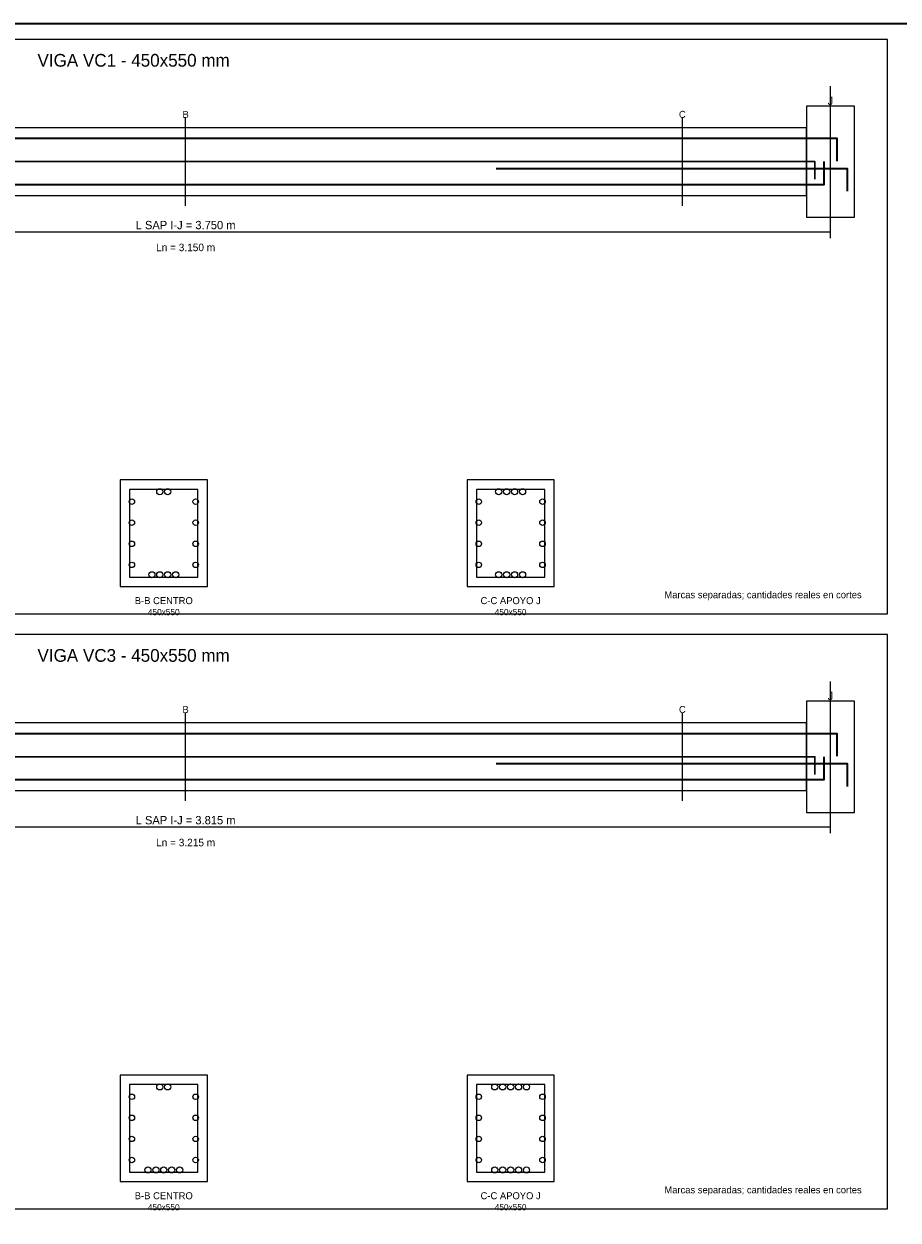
# Model space of a CAD drawing. Header units: millimetres. Extents: x 7 to 700, y 7 to 493.
# Tile 4 of 7: x 134 to 302, y 263 to 493. Entities that reach past the tile are written whole.
import ezdxf
from ezdxf.enums import TextEntityAlignment as Align

# ---------------------------------------------------------------- set-up
doc = ezdxf.new("R2010")
doc.units = ezdxf.units.MM
for name, color, linetype in [('APOYOS', 4, 'Continuous'), ('CONTORNO', 7, 'Continuous'), ('CORTE', 7, 'Continuous'), ('COTAS', 3, 'Continuous'), ('EJES', 8, 'Continuous'), ('ESTRIBOS', 7, 'Continuous'), ('GUIA', 9, 'Continuous'), ('M1_SUP_CONT', 5, 'Continuous'), ('M3_SUP_DER', 2, 'Continuous'), ('M4_INF_CONT', 1, 'Continuous'), ('M5_TORSION', 30, 'Continuous'), ('MARCO', 7, 'Continuous'), ('TEXTO', 7, 'Continuous'), ('TITULO', 6, 'Continuous')]:
    doc.layers.add(name, color=color, linetype=linetype)

msp = doc.modelspace()

# ---------------------------------------------------------------- linework, layer by layer
at = {"layer": 'APOYOS', "color": 4, "lineweight": 18}
for points in [[(284.4, 455.8), (293.6, 455.8), (293.6, 477.2), (284.4, 477.2)], [(284.4, 341.3), (293.6, 341.3), (293.6, 362.7), (284.4, 362.7)]]:
    msp.add_lwpolyline(points, close=True, dxfattribs=at)
at = {"layer": 'CONTORNO', "color": 7, "lineweight": 18}
for points in [[(45.6, 460), (284.4, 460), (284.4, 473), (45.6, 473)], [(45.6, 345.5), (284.4, 345.5), (284.4, 358.5), (45.6, 358.5)]]:
    msp.add_lwpolyline(points, close=True, dxfattribs=at)
at = {"layer": 'CORTE', "color": 7, "lineweight": 9}
for p, q in [((165, 458), (165, 475)), ((260.52, 458), (260.52, 475)), ((165, 343.5), (165, 360.5)), ((260.52, 343.5), (260.52, 360.5))]:
    msp.add_line(p, q, dxfattribs=at)
at = {"layer": 'CORTE', "color": 7, "lineweight": 20}
for points in [[(152.41, 384.75), (169.19, 384.75), (169.19, 405.25), (152.41, 405.25)], [(219.11, 384.75), (235.89, 384.75), (235.89, 405.25), (219.11, 405.25)], [(152.41, 270.25), (169.19, 270.25), (169.19, 290.75), (152.41, 290.75)], [(219.11, 270.25), (235.89, 270.25), (235.89, 290.75), (219.11, 290.75)]]:
    msp.add_lwpolyline(points, close=True, dxfattribs=at)
at = {"layer": 'COTAS', "color": 3, "lineweight": 15}
for p, q in [((289, 451.8), (289, 454.2)), ((41, 453), (289, 453)), ((41, 338.5), (289, 338.5)), ((289, 337.3), (289, 339.7))]:
    msp.add_line(p, q, dxfattribs=at)
at = {"layer": 'EJES', "color": 8, "lineweight": 9}
for p, q in [((289, 454), (289, 481)), ((289, 339.5), (289, 366.5))]:
    msp.add_line(p, q, dxfattribs=at)
at = {"layer": 'ESTRIBOS', "color": 7, "lineweight": 18}
for points in [[(154.22, 386.55), (167.38, 386.55), (167.38, 403.45), (154.22, 403.45)], [(220.92, 386.55), (234.08, 386.55), (234.08, 403.45), (220.92, 403.45)], [(154.22, 272.05), (167.38, 272.05), (167.38, 288.95), (154.22, 288.95)], [(220.92, 272.05), (234.08, 272.05), (234.08, 288.95), (220.92, 288.95)]]:
    msp.add_lwpolyline(points, close=True, dxfattribs=at)
at = {"layer": 'GUIA', "color": 9, "lineweight": 9}
for points in [[(10, 379.5), (300, 379.5), (300, 490), (10, 490)], [(10, 265), (300, 265), (300, 375.5), (10, 375.5)]]:
    msp.add_lwpolyline(points, close=True, dxfattribs=at)
at = {"layer": 'M1_SUP_CONT', "color": 5, "lineweight": 35}
for points in [[(39.8, 466.6), (39.8, 471), (290.2, 471), (290.2, 466.6)], [(39.8, 352.1), (39.8, 356.5), (290.2, 356.5), (290.2, 352.1)]]:
    msp.add_lwpolyline(points, dxfattribs=at)
at = {"layer": 'M1_SUP_CONT', "color": 5}
for centre in [(160.04, 402.99), (161.56, 402.99), (225.21, 402.99), (226.74, 402.99), (228.26, 402.99), (229.79, 402.99), (160.04, 288.49), (161.56, 288.49), (224.45, 288.49), (225.98, 288.49), (227.5, 288.49), (229.02, 288.49), (230.55, 288.49)]:
    msp.add_circle(centre, 0.59, dxfattribs=at)
at = {"layer": 'M3_SUP_DER', "color": 2, "lineweight": 35}
for points in [[(224.7, 465.2), (292.2, 465.2), (292.2, 460.8)], [(224.7, 350.7), (292.2, 350.7), (292.2, 346.3)]]:
    msp.add_lwpolyline(points, dxfattribs=at)
at = {"layer": 'M4_INF_CONT', "color": 1, "lineweight": 35}
for points in [[(42.2, 466.5), (42.2, 462.1), (287.8, 462.1), (287.8, 466.5)], [(42.2, 352), (42.2, 347.6), (287.8, 347.6), (287.8, 352)]]:
    msp.add_lwpolyline(points, dxfattribs=at)
at = {"layer": 'M4_INF_CONT', "color": 1}
for centre in [(158.51, 387.01), (160.04, 387.01), (161.56, 387.01), (163.09, 387.01), (225.21, 387.01), (226.74, 387.01), (228.26, 387.01), (229.79, 387.01), (157.75, 272.51), (159.28, 272.51), (160.8, 272.51), (162.32, 272.51), (163.85, 272.51), (224.45, 272.51), (225.98, 272.51), (227.5, 272.51), (229.02, 272.51), (230.55, 272.51)]:
    msp.add_circle(centre, 0.59, dxfattribs=at)
at = {"layer": 'M5_TORSION', "color": 30, "lineweight": 30}
for points in [[(44, 463.1), (44, 466.5), (286, 466.5), (286, 463.1)], [(44, 348.6), (44, 352), (286, 352), (286, 348.6)]]:
    msp.add_lwpolyline(points, dxfattribs=at)
at = {"layer": 'M5_TORSION', "color": 30}
for centre in [(154.67, 401.08), (166.93, 401.08), (221.37, 401.08), (233.63, 401.08), (154.67, 397.03), (166.93, 397.03), (221.37, 397.03), (233.63, 397.03), (154.67, 392.97), (166.93, 392.97), (221.37, 392.97), (233.63, 392.97), (154.67, 388.92), (166.93, 388.92), (221.37, 388.92), (233.63, 388.92), (154.67, 286.58), (166.93, 286.58), (221.37, 286.58), (233.63, 286.58), (154.67, 282.53), (166.93, 282.53), (221.37, 282.53), (233.63, 282.53), (154.67, 278.47), (166.93, 278.47), (221.37, 278.47), (233.63, 278.47), (154.67, 274.42), (166.93, 274.42), (221.37, 274.42), (233.63, 274.42)]:
    msp.add_circle(centre, 0.525, dxfattribs=at)
at = {"layer": 'MARCO', "color": 7, "lineweight": 35}
msp.add_lwpolyline([(7, 7), (700, 7), (700, 493), (7, 493)], close=True, dxfattribs=at)

# ---------------------------------------------------------------- texts
at = {"layer": 'CORTE', "color": 7}
for s, p in [('B', (165, 475.6)), ('C', (260.52, 475.6)), ('B', (165, 361.1)), ('C', (260.52, 361.1))]:
    msp.add_text(s, height=1.35, dxfattribs=at).set_placement(p, align=Align.MIDDLE_CENTER)
at = {"layer": 'COTAS', "color": 3}
for s, p in [('L SAP I-J = 3.750 m', (165, 454.3)), ('L SAP I-J = 3.815 m', (165, 339.8))]:
    msp.add_text(s, height=1.6, dxfattribs=at).set_placement(p, align=Align.MIDDLE_CENTER)
at = {"layer": 'EJES', "color": 8}
for p in [(289, 478.2), (289, 363.7)]:
    msp.add_text('J', height=1.6, dxfattribs=at).set_placement(p, align=Align.MIDDLE_CENTER)
at = {"layer": 'TEXTO', "color": 7}
for s, height, p in [('Ln = 3.150 m', 1.45, (165, 450)), ('B-B CENTRO', 1.353, (160.8, 382.04)), ('C-C APOYO J', 1.353, (227.5, 382.04)), ('450x550', 1.189, (160.8, 379.83)), ('450x550', 1.189, (227.5, 379.83)), ('Ln = 3.215 m', 1.45, (165, 335.5)), ('B-B CENTRO', 1.353, (160.8, 267.54)), ('C-C APOYO J', 1.353, (227.5, 267.54)), ('450x550', 1.189, (160.8, 265.33)), ('450x550', 1.189, (227.5, 265.33))]:
    msp.add_text(s, height=height, dxfattribs=at).set_placement(p, align=Align.MIDDLE_CENTER)
at = {"layer": 'TEXTO', "color": 3}
for p in [(295, 382.5), (295, 268)]:
    msp.add_text('Marcas separadas; cantidades reales en cortes', height=1.35, dxfattribs=at).set_placement(p, align=Align.RIGHT)
at = {"layer": 'TITULO', "color": 6}
for s, p in [('VIGA VC1 - 450x550 mm', (155, 486)), ('VIGA VC3 - 450x550 mm', (155, 371.5))]:
    msp.add_text(s, height=2.45, dxfattribs=at).set_placement(p, align=Align.MIDDLE_CENTER)

doc.saveas('drawing.dxf')
